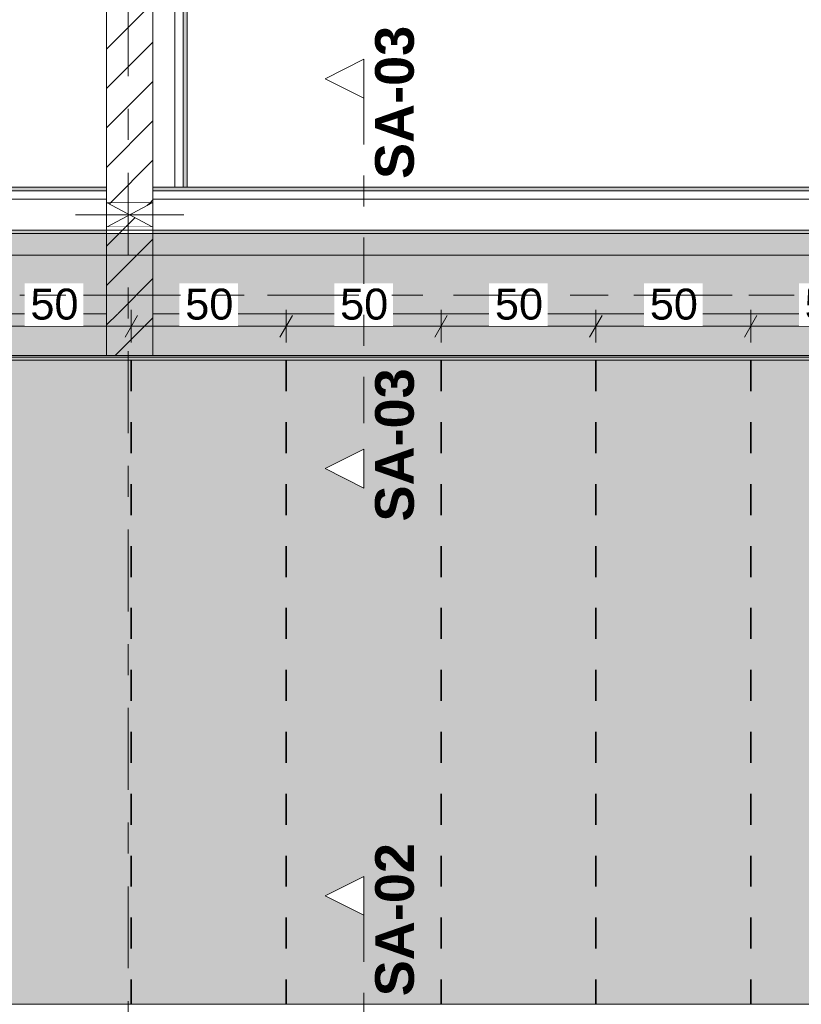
# Model space of a CAD drawing. Header units: metres. Extents: x -3.6 to 84.5, y -11 to 16.8.
# Tile 184 of 256: x 36.2 to 38.7, y 6 to 9.2. Entities that reach past the tile are written whole.
import ezdxf

# ---------------------------------------------------------------- set-up
doc = ezdxf.new("R2010")
doc.units = ezdxf.units.M
doc.header["$MEASUREMENT"] = 0
for name, pattern in [('Achse', [0.2, 0.1, -0.05, 0, -0.05]), ('Punktlinie weit', [0.06, 0.01, -0.05]), ('Schnittlinie', [0.3, 0.15, -0.075, 0, -0.075]), ('Strichlinie doppelt', [0.546806, 0.264583, -0.105833, 0.070556, -0.105833]), ('Wipeout_Contour', [1, 0, -1])]:
    doc.linetypes.add(name, pattern=pattern)
for name, color, linetype in [('154 - Bemaßung_ Beschriftung.Ausbau - Deckenspiegel', 7, 'Continuous'), ('203 - Marker.Schnitt - Ausbaudetail SA', 7, 'Continuous'), ('451 - Universal.Achsen Raster', 7, 'Continuous'), ('605 - Struktur.Wand Innen', 7, 'Continuous'), ('608 - Struktur.Träger', 7, 'Continuous'), ('Abbruch_605 - Struktur.Wand Innen', 7, 'Continuous'), ('Neubau_605 - Struktur.Wand Innen', 7, 'Continuous'), ('Neubau_651 - Abdeckung.Decke abgehängt_ bekleidet', 7, 'Continuous'), ('Neubau_653 - Abdeckung.TB Verkofferung', 7, 'Continuous')]:
    doc.layers.add(name, color=color, linetype=linetype)
doc.styles.add('ERSTELLTER_STIL_1', font='txt')
doc.styles.add('ERSTELLTER_STIL_2', font='txt')
doc.linetypes.add('Abbruch 1', pattern='A,0,[1,2022.0244.A_L5A-PL04.05_iB_Deckenspiegel 3.OG1.Shx,S=0.001984,R=0,X=0,Y=0],-0.25,0', length=0.25)
doc.dimstyles.new('ERSTELLTER_STIL__3', dxfattribs={"dimtxt": 0.1, "dimasz": 0.0532, "dimexe": 0.18, "dimexo": 0.0625, "dimgap": 0, "dimtad": 1, "dimtih": 1, "dimtoh": 1, "dimzin": 0, "dimdsep": 46, "dimtxsty": 'ERSTELLTER_STIL_2', "dimblk": 'ARROWHEAD_2', "dimblk1": 'ARROWHEAD_2', "dimblk2": 'ARROWHEAD_2', "dimcen": 0.09, "dimse1": 1, "dimse2": 1, "dimclrd": 7, "dimclre": 7, "dimclrt": 7, "dimazin": 0, "dimtfac": 1, "dimtdec": 4, "dimtmove": 0, "dimatfit": 3, "dimfxl": 1, "dimtolj": 1, "dimtzin": 0, "dimarcsym": 0})
pattern_1 = [(45, (0, 0), (-0.01767767, 0.01767767), [0, -0.025])]
pattern_2 = [(45, (0, 0), (-0.0636396, 0.0636396), [])]

# ---------------------------------------------------------------- blocks, each defined once
blk = doc.blocks.new('*D247')
at = {"layer": '154 - Bemaßung_ Beschriftung.Ausbau - Deckenspiegel', "color": 7, "linetype": 'Continuous', "lineweight": 5}
for p, q in [((36.04, 8.1475), (36.04, 8.2525)), ((36.54, 8.1475), (36.54, 8.2525)), ((36.0602, 8.235), (36.0198, 8.165)), ((36.5602, 8.235), (36.5198, 8.165)), ((36.04, 8.2), (36.54, 8.2))]:
    blk.add_line(p, q, dxfattribs=at)
at = {"color": 254, "linetype": 'Wipeout_Contour', "lineweight": 0, "ltscale": 148.893277}
blk.add_wipeout([(36.1954, 8.2012), (36.3846, 8.2012), (36.3846, 8.3387), (36.1954, 8.3387)], dxfattribs=at).dxf.layer = '154 - Bemaßung_ Beschriftung.Ausbau - Deckenspiegel'
at = {"layer": '154 - Bemaßung_ Beschriftung.Ausbau - Deckenspiegel', "color": 7, "lineweight": 5, "insert": (36.2141, 8.22), "char_height": 0.1, "attachment_point": 7, "style": 'ERSTELLTER_STIL_2'}
blk.add_mtext('\\A1;{\\pql;\\fArial|b0|i0|c0|p38;50}', dxfattribs=at)
blk = doc.blocks.new('ARROWHEAD_2')
at = {"color": 0, "linetype": 'Continuous', "lineweight": 0}
for p, q in [((-0.378, -0.655), (0.378, 0.655)), ((0, 0), (-1, 0))]:
    blk.add_line(p, q, dxfattribs=at)
blk = doc.blocks.new('*D248')
at = {"layer": '154 - Bemaßung_ Beschriftung.Ausbau - Deckenspiegel', "color": 7, "linetype": 'Continuous', "lineweight": 5}
for p, q in [((36.54, 8.1475), (36.54, 8.2525)), ((37.04, 8.1475), (37.04, 8.2525)), ((36.5602, 8.235), (36.5198, 8.165)), ((37.0602, 8.235), (37.0198, 8.165)), ((36.54, 8.2), (37.04, 8.2))]:
    blk.add_line(p, q, dxfattribs=at)
at = {"color": 254, "linetype": 'Wipeout_Contour', "lineweight": 0, "ltscale": 150.843808}
blk.add_wipeout([(36.6954, 8.2012), (36.8846, 8.2012), (36.8846, 8.3387), (36.6954, 8.3387)], dxfattribs=at).dxf.layer = '154 - Bemaßung_ Beschriftung.Ausbau - Deckenspiegel'
at = {"layer": '154 - Bemaßung_ Beschriftung.Ausbau - Deckenspiegel', "color": 7, "lineweight": 5, "insert": (36.7141, 8.22), "char_height": 0.1, "attachment_point": 7, "style": 'ERSTELLTER_STIL_2'}
blk.add_mtext('\\A1;{\\pql;\\fArial|b0|i0|c0|p38;50}', dxfattribs=at)
blk = doc.blocks.new('*D249')
at = {"layer": '154 - Bemaßung_ Beschriftung.Ausbau - Deckenspiegel', "color": 7, "linetype": 'Continuous', "lineweight": 5}
for p, q in [((37.04, 8.1475), (37.04, 8.2525)), ((37.54, 8.1475), (37.54, 8.2525)), ((37.0602, 8.235), (37.0198, 8.165)), ((37.5602, 8.235), (37.5198, 8.165)), ((37.04, 8.2), (37.54, 8.2))]:
    blk.add_line(p, q, dxfattribs=at)
at = {"color": 254, "linetype": 'Wipeout_Contour', "lineweight": 0, "ltscale": 152.795618}
blk.add_wipeout([(37.1954, 8.2012), (37.3846, 8.2012), (37.3846, 8.3387), (37.1954, 8.3387)], dxfattribs=at).dxf.layer = '154 - Bemaßung_ Beschriftung.Ausbau - Deckenspiegel'
at = {"layer": '154 - Bemaßung_ Beschriftung.Ausbau - Deckenspiegel', "color": 7, "lineweight": 5, "insert": (37.2141, 8.22), "char_height": 0.1, "attachment_point": 7, "style": 'ERSTELLTER_STIL_2'}
blk.add_mtext('\\A1;{\\pql;\\fArial|b0|i0|c0|p38;50}', dxfattribs=at)
blk = doc.blocks.new('*D250')
at = {"layer": '154 - Bemaßung_ Beschriftung.Ausbau - Deckenspiegel', "color": 7, "linetype": 'Continuous', "lineweight": 5}
for p, q in [((37.54, 8.1475), (37.54, 8.2525)), ((38.04, 8.1475), (38.04, 8.2525)), ((37.5602, 8.235), (37.5198, 8.165)), ((38.0602, 8.235), (38.0198, 8.165)), ((37.54, 8.2), (38.04, 8.2))]:
    blk.add_line(p, q, dxfattribs=at)
at = {"color": 254, "linetype": 'Wipeout_Contour', "lineweight": 0, "ltscale": 154.748659}
blk.add_wipeout([(37.6954, 8.2012), (37.8846, 8.2012), (37.8846, 8.3387), (37.6954, 8.3387)], dxfattribs=at).dxf.layer = '154 - Bemaßung_ Beschriftung.Ausbau - Deckenspiegel'
at = {"layer": '154 - Bemaßung_ Beschriftung.Ausbau - Deckenspiegel', "color": 7, "lineweight": 5, "insert": (37.7141, 8.22), "char_height": 0.1, "attachment_point": 7, "style": 'ERSTELLTER_STIL_2'}
blk.add_mtext('\\A1;{\\pql;\\fArial|b0|i0|c0|p38;50}', dxfattribs=at)
blk = doc.blocks.new('*D251')
at = {"layer": '154 - Bemaßung_ Beschriftung.Ausbau - Deckenspiegel', "color": 7, "linetype": 'Continuous', "lineweight": 5}
for p, q in [((38.04, 8.1475), (38.04, 8.2525)), ((38.54, 8.1475), (38.54, 8.2525)), ((38.0602, 8.235), (38.0198, 8.165)), ((38.5602, 8.235), (38.5198, 8.165)), ((38.04, 8.2), (38.54, 8.2))]:
    blk.add_line(p, q, dxfattribs=at)
at = {"color": 254, "linetype": 'Wipeout_Contour', "lineweight": 0, "ltscale": 156.702883}
blk.add_wipeout([(38.1954, 8.2012), (38.3846, 8.2012), (38.3846, 8.3387), (38.1954, 8.3387)], dxfattribs=at).dxf.layer = '154 - Bemaßung_ Beschriftung.Ausbau - Deckenspiegel'
at = {"layer": '154 - Bemaßung_ Beschriftung.Ausbau - Deckenspiegel', "color": 7, "lineweight": 5, "insert": (38.2141, 8.22), "char_height": 0.1, "attachment_point": 7, "style": 'ERSTELLTER_STIL_2'}
blk.add_mtext('\\A1;{\\pql;\\fArial|b0|i0|c0|p38;50}', dxfattribs=at)
blk = doc.blocks.new('*D252')
at = {"layer": '154 - Bemaßung_ Beschriftung.Ausbau - Deckenspiegel', "color": 7, "linetype": 'Continuous', "lineweight": 5}
for p, q in [((38.54, 8.1475), (38.54, 8.2525)), ((39.04, 8.1475), (39.04, 8.2525)), ((38.5602, 8.235), (38.5198, 8.165)), ((39.0602, 8.235), (39.0198, 8.165)), ((38.54, 8.2), (39.04, 8.2))]:
    blk.add_line(p, q, dxfattribs=at)
at = {"color": 254, "linetype": 'Wipeout_Contour', "lineweight": 0, "ltscale": 158.658248}
blk.add_wipeout([(38.6954, 8.2012), (38.8846, 8.2012), (38.8846, 8.3387), (38.6954, 8.3387)], dxfattribs=at).dxf.layer = '154 - Bemaßung_ Beschriftung.Ausbau - Deckenspiegel'
at = {"layer": '154 - Bemaßung_ Beschriftung.Ausbau - Deckenspiegel', "color": 7, "lineweight": 5, "insert": (38.7141, 8.22), "char_height": 0.1, "attachment_point": 7, "style": 'ERSTELLTER_STIL_2'}
blk.add_mtext('\\A1;{\\pql;\\fArial|b0|i0|c0|p38;50}', dxfattribs=at)
blk = doc.blocks.new('*D362')
at = {"layer": '154 - Bemaßung_ Beschriftung.Ausbau - Deckenspiegel', "color": 7, "linetype": 'Continuous', "lineweight": 5}
for p, q in [((18.3902, 8.465), (18.3498, 8.395)), ((18.37, 8.3775), (18.37, 8.4825)), ((43.7898, 8.395), (43.8302, 8.465)), ((43.81, 8.3775), (43.81, 8.4825)), ((18.3358, 8.43), (18.37, 8.43)), ((18.37, 8.43), (43.81, 8.43)), ((43.81, 8.43), (43.8442, 8.43))]:
    blk.add_line(p, q, dxfattribs=at)
at = {"color": 254, "linetype": 'Wipeout_Contour', "lineweight": 0, "ltscale": 128.935821}
blk.add_wipeout([(30.9003, 8.4312), (31.2797, 8.4312), (31.2797, 8.5687), (30.9003, 8.5687)], dxfattribs=at).dxf.layer = '154 - Bemaßung_ Beschriftung.Ausbau - Deckenspiegel'
at = {"layer": '154 - Bemaßung_ Beschriftung.Ausbau - Deckenspiegel', "color": 7, "lineweight": 5, "insert": (30.919, 8.45), "char_height": 0.1, "attachment_point": 7, "style": 'ERSTELLTER_STIL_2'}
blk.add_mtext('\\A1;{\\pql;\\fArial|b0|i0|c0|p38;25,44}', dxfattribs=at)

msp = doc.modelspace()

# ---------------------------------------------------------------- hatches: boundary and pattern name
at = {"layer": 'Abbruch_605 - Struktur.Wand Innen', "linetype": 'Continuous', "lineweight": 0, "true_color": 0x000000}
h = msp.add_hatch(dxfattribs=at)
h.set_pattern_fill('MW_Ziegel_0001', color=18, style=0, pattern_type=2)
h.set_pattern_definition(pattern_2)
h.paths.add_polyline_path([(36.46, 8.6), (36.535, 8.56), (36.61, 8.6)])
h = msp.add_hatch(dxfattribs=at)
h.set_pattern_fill('MW_Ziegel_0001', color=18, style=0, pattern_type=2)
h.set_pattern_definition(pattern_2)
h.paths.add_polyline_path([(36.46, 8.52), (36.61, 8.52), (36.535, 8.56)])
at = {"layer": 'Neubau_651 - Abdeckung.Decke abgehängt_ bekleidet', "linetype": 'Continuous', "lineweight": 13, "true_color": 0xffbfbf}
h = msp.add_hatch(dxfattribs=at)
h.set_pattern_fill('sechseckig_0001', color=254, style=0, pattern_type=2)
h.set_pattern_definition([(90, (0, 0), (-0.12990375, 0), [0.075, -0.15]), (90, (-0.06495, 0.1125), (-0.12990375, 0), [0.075, -0.15]), (150, (5e-18, 0.075), (0.06495188, 0.11249995), [0.075, -0.15]), (150, (-0.1299, 0.075), (0.06495188, 0.11249995), [0.075, -0.15]), (210, (0, 0), (-0.06495187, 0.11249995), [0.075, -0.15]), (210, (-0.1299, 8e-18), (-0.06495187, 0.11249995), [0.075, -0.15])])
h.paths.add_polyline_path([(18.37, 6.01), (43.81, 6.01), (43.81, 8.09), (18.37, 8.09)])
h.paths.add_polyline_path([(33.34, 7.39), (34.04, 7.39), (34.04, 6.71), (33.34, 6.71)], flags=0)
h.paths.add_polyline_path([(21.94, 7.39), (22.64, 7.39), (22.64, 6.71), (21.94, 6.71)], flags=0)
h.paths.add_polyline_path([(27.64, 7.39), (28.34, 7.39), (28.34, 6.71), (27.64, 6.71)], flags=0)
h.paths.add_polyline_path([(39.04, 7.39), (39.74, 7.39), (39.74, 6.71), (39.04, 6.71)], flags=0)
at = {"layer": 'Neubau_653 - Abdeckung.TB Verkofferung', "linetype": 'Continuous', "lineweight": 0, "true_color": 0x000000}
h = msp.add_hatch(dxfattribs=at)
h.set_pattern_fill('Gips_0001', color=18, style=0, pattern_type=2)
h.set_pattern_definition(pattern_1)
h.paths.add_polyline_path([(36.72, 8.6495), (36.72, 12.69), (36.7075, 12.69), (36.7075, 8.6495)])
h = msp.add_hatch(dxfattribs=at)
h.set_pattern_fill('Gips_0001', color=18, style=0, pattern_type=2)
h.set_pattern_definition(pattern_1)
h.paths.add_polyline_path([(36.46, 8.6495), (33, 8.6495), (33, 8.637), (36.46, 8.637)])
h = msp.add_hatch(dxfattribs=at)
h.set_pattern_fill('Gips_0001', color=18, style=0, pattern_type=2)
h.set_pattern_definition(pattern_1)
h.paths.add_polyline_path([(40.05, 8.6495), (36.61, 8.6495), (36.61, 8.637), (40.05, 8.637)])

# ---------------------------------------------------------------- linework, layer by layer
at = {"layer": '203 - Marker.Schnitt - Ausbaudetail SA', "color": 7, "linetype": 'Schnittlinie', "lineweight": 13}
msp.add_line((37.2909, 6.2975), (37.2909, 4.763), dxfattribs=at)
at = {"layer": '608 - Struktur.Träger', "color": 7, "linetype": 'Continuous', "lineweight": 13}
msp.add_line((0.38, 6.01), (61.88, 6.01), dxfattribs=at)
at = {"layer": 'Abbruch_605 - Struktur.Wand Innen', "color": 7, "linetype": 'Abbruch 1', "lineweight": 18}
for p, q in [((36.61, 8.6), (36.46, 8.6)), ((36.46, 8.52), (36.61, 8.52))]:
    msp.add_line(p, q, dxfattribs=at)
at = {"layer": 'Abbruch_605 - Struktur.Wand Innen', "color": 160, "linetype": 'Abbruch 1', "lineweight": 5, "true_color": 0x3232ff}
msp.add_line((36.36, 8.56), (36.71, 8.56), dxfattribs=at)
msp.add_line((36.36, 8.56), (36.71, 8.56), dxfattribs=at)
at = {"layer": 'Abbruch_605 - Struktur.Wand Innen', "color": 7, "linetype": 'Abbruch 1', "lineweight": 18, "flags": 128}
for points in [[(36.46, 8.6), (36.46, 8.52)], [(36.61, 8.52), (36.61, 8.6)]]:
    msp.add_lwpolyline(points, dxfattribs=at)
at = {"layer": 'Neubau_605 - Struktur.Wand Innen', "color": 1, "linetype": 'Continuous', "lineweight": 9}
for p, q in [((36.46, 8.52), (36.61, 8.6)), ((36.46, 8.6), (36.61, 8.52))]:
    msp.add_line(p, q, dxfattribs=at)
at = {"layer": 'Neubau_651 - Abdeckung.Decke abgehängt_ bekleidet', "color": 1, "linetype": 'Punktlinie weit', "lineweight": 13, "flags": 128}
msp.add_lwpolyline([(18.37, 6.01), (43.81, 6.01), (43.81, 8.09), (18.37, 8.09)], close=True, dxfattribs=at)
at = {"layer": 'Neubau_653 - Abdeckung.TB Verkofferung', "color": 1, "linetype": 'Continuous', "lineweight": 5}
for p, q in [((36.6805, 12.69), (36.6805, 8.6495)), ((36.7075, 12.69), (36.7075, 8.6495)), ((36.72, 12.69), (36.72, 8.6495)), ((36.46, 8.6495), (33, 8.6495)), ((36.46, 8.637), (33, 8.637)), ((40.05, 8.6495), (36.61, 8.6495)), ((40.05, 8.637), (36.61, 8.637)), ((36.46, 8.61), (33, 8.61)), ((40.05, 8.61), (36.61, 8.61)), ((36.46, 8.51), (33, 8.51)), ((40.05, 8.51), (36.61, 8.51))]:
    msp.add_line(p, q, dxfattribs=at)
at = {"layer": 'Neubau_653 - Abdeckung.TB Verkofferung', "color": 1, "linetype": 'Continuous', "lineweight": 9}
for p, q in [((36.72, 8.6495), (36.72, 12.69)), ((43.67, 8.6495), (33, 8.6495)), ((43.67, 8.24), (33, 8.24))]:
    msp.add_line(p, q, dxfattribs=at)
at = {"layer": 'Neubau_653 - Abdeckung.TB Verkofferung', "color": 1, "linetype": 'Continuous', "lineweight": 5, "flags": 128}
for points in [[(36.46, 8.6495), (36.46, 8.637), (36.46, 8.61), (36.46, 8.51)], [(36.61, 8.6495), (36.61, 8.637), (36.61, 8.61), (36.61, 8.51)], [(36.72, 8.6495), (36.7075, 8.6495), (36.6805, 8.6495)]]:
    msp.add_lwpolyline(points, dxfattribs=at)

# ---------------------------------------------------------------- texts
at = {"layer": '203 - Marker.Schnitt - Ausbaudetail SA', "color": 7, "lineweight": 13, "char_height": 0.125, "attachment_point": 7, "rotation": 90, "style": 'ERSTELLTER_STIL_1'}
for s, insert in [('\\A1;{\\pql;\\pt0;\\fArial|b1|i0|c0|p38;SA-03}', (37.4542, 8.6754)), ('\\A1;{\\pql;\\pt0;\\fArial|b1|i0|c0|p38;SA-02}', (37.4542, 6.0359))]:
    msp.add_mtext(s, dxfattribs=dict(at, insert=insert))

# ---------------------------------------------------------------- next in the draw order: wipeouts: each hides what was drawn before it
at = {"color": 254, "linetype": 'Wipeout_Contour', "lineweight": 0, "ltscale": 112.877709}
msp.add_wipeout([(37.2909, 6.4225), (37.1659, 6.36), (37.2909, 6.2975)], dxfattribs=at).dxf.layer = '203 - Marker.Schnitt - Ausbaudetail SA'
at = {"color": 254, "linetype": 'Wipeout_Contour', "lineweight": 0, "ltscale": 152.605764}
msp.add_wipeout([(36.61, 13), (36.46, 13), (36.46, 8.6), (36.61, 8.6)], dxfattribs=at).dxf.layer = '605 - Struktur.Wand Innen'
at = {"color": 254, "linetype": 'Wipeout_Contour', "lineweight": 0, "ltscale": 143.78682}
msp.add_wipeout([(36.46, 8.24), (33.55, 8.24), (33.55, 8.105), (36.46, 8.105)], dxfattribs=at).dxf.layer = '605 - Struktur.Wand Innen'
at = {"color": 254, "linetype": 'Wipeout_Contour', "lineweight": 0, "ltscale": 156.610808}
msp.add_wipeout([(36.61, 8.105), (39.97, 8.105), (39.97, 8.24), (36.61, 8.24)], dxfattribs=at).dxf.layer = '605 - Struktur.Wand Innen'

# ---------------------------------------------------------------- next in the draw order: hatches: boundary and pattern name
at = {"layer": '605 - Struktur.Wand Innen', "linetype": 'Continuous', "lineweight": 0, "true_color": 0x000000}
h = msp.add_hatch(dxfattribs=at)
h.set_pattern_fill('MW_Ziegel_0001', color=18, style=0, pattern_type=2)
h.set_pattern_definition(pattern_2)
h.paths.add_polyline_path([(36.61, 13), (36.46, 13), (36.46, 8.6), (36.61, 8.6)])

# ---------------------------------------------------------------- next in the draw order: linework, layer by layer
at = {"layer": '203 - Marker.Schnitt - Ausbaudetail SA', "color": 7, "linetype": 'Continuous', "lineweight": 13, "flags": 128}
msp.add_lwpolyline([(37.2909, 6.4225), (37.2909, 6.2975), (37.1659, 6.36)], close=True, dxfattribs=at)
at = {"layer": '605 - Struktur.Wand Innen', "color": 7, "linetype": 'Continuous', "lineweight": 18}
for p, q in [((36.46, 8.24), (36.46, 8.105)), ((36.61, 8.105), (36.61, 8.24))]:
    msp.add_line(p, q, dxfattribs=at)
at = {"layer": '605 - Struktur.Wand Innen', "color": 7, "linetype": 'Continuous', "lineweight": 18, "flags": 128}
for points in [[(36.46, 13), (36.46, 8.6)], [(36.61, 8.6), (36.61, 13)]]:
    msp.add_lwpolyline(points, dxfattribs=at)
at = {"layer": '605 - Struktur.Wand Innen', "color": 7, "linetype": 'Continuous', "lineweight": 13, "flags": 128}
for points in [[(36.46, 8.24), (33.55, 8.24)], [(39.97, 8.24), (36.61, 8.24)], [(33.09, 8.105), (39.97, 8.105)]]:
    msp.add_lwpolyline(points, dxfattribs=at)
at = {"layer": 'Neubau_651 - Abdeckung.Decke abgehängt_ bekleidet', "color": 1, "linetype": 'Achse', "lineweight": 35}
for p, q in [((37.04, 8.09), (37.04, 6.01)), ((37.54, 8.09), (37.54, 6.01)), ((38.04, 8.09), (38.04, 6.01)), ((38.54, 8.09), (38.54, 6.01))]:
    msp.add_line(p, q, dxfattribs=at)
at = {"layer": 'Neubau_653 - Abdeckung.TB Verkofferung', "color": 1, "linetype": 'Continuous', "lineweight": 9}
for p, q in [((36.61, 8.6495), (36.61, 12.69)), ((36.72, 8.6495), (36.61, 8.6495))]:
    msp.add_line(p, q, dxfattribs=at)

# ---------------------------------------------------------------- next in the draw order: wipeouts: each hides what was drawn before it
at = {"color": 254, "linetype": 'Wipeout_Contour', "lineweight": 0, "ltscale": 149.763561}
msp.add_wipeout([(36.61, 8.24), (36.46, 8.24), (36.46, 8.105), (36.61, 8.105)], dxfattribs=at).dxf.layer = '605 - Struktur.Wand Innen'

# ---------------------------------------------------------------- next in the draw order: hatches: boundary and pattern name
at = {"layer": '605 - Struktur.Wand Innen', "linetype": 'Continuous', "lineweight": 0, "true_color": 0x000000}
h = msp.add_hatch(dxfattribs=at)
h.set_pattern_fill('MW_Ziegel_0001', color=18, style=0, pattern_type=2)
h.set_pattern_definition(pattern_2)
h.paths.add_polyline_path([(36.61, 8.24), (36.46, 8.24), (36.46, 8.105), (36.61, 8.105)])
at = {"layer": '608 - Struktur.Träger', "linetype": 'Continuous', "lineweight": 0, "true_color": 0x000000}
h = msp.add_hatch(dxfattribs=at)
h.set_pattern_fill('Gips_0001', color=18, style=0, pattern_type=2)
h.set_pattern_definition(pattern_1)
h.paths.add_polyline_path([(39.97, 8.1), (33.09, 8.1), (33.09, 8.09), (39.97, 8.09)])

# ---------------------------------------------------------------- next in the draw order: linework, layer by layer
at = {"layer": '605 - Struktur.Wand Innen', "color": 7, "linetype": 'Continuous', "lineweight": 13}
msp.add_line((36.46, 8.105), (36.61, 8.105), dxfattribs=at)
at = {"layer": '608 - Struktur.Träger', "color": 7, "linetype": 'Continuous', "lineweight": 13}
msp.add_line((0.38, 8.09), (61.88, 8.09), dxfattribs=at)
at = {"layer": '608 - Struktur.Träger', "color": 7, "linetype": 'Continuous', "lineweight": 5}
msp.add_line((39.97, 8.09), (33.09, 8.09), dxfattribs=at)
at = {"layer": '608 - Struktur.Träger', "color": 7, "linetype": 'Continuous', "lineweight": 13, "flags": 128}
msp.add_lwpolyline([(50.77, 8.1), (47.49, 8.1), (47.17, 8.1), (40.29, 8.1), (39.97, 8.1), (33.09, 8.1), (32.77, 8.1), (29.4, 8.1), (29.25, 8.1), (25.89, 8.1), (25.57, 8.1), (22.2, 8.1), (22.05, 8.1), (18.69, 8.1), (18.37, 8.1), (15.09, 8.1), (14.77, 8.1), (11.49, 8.1), (11.17, 8.1), (7.89, 8.1), (7.57, 8.1), (0.69, 8.1), (0.38, 8.1)], dxfattribs=at)
at = {"layer": 'Neubau_651 - Abdeckung.Decke abgehängt_ bekleidet', "color": 1, "linetype": 'Achse', "lineweight": 35}
msp.add_line((36.54, 8.09), (36.54, 6.01), dxfattribs=at)

# ---------------------------------------------------------------- next in the draw order: wipeouts: each hides what was drawn before it
at = {"color": 254, "linetype": 'Wipeout_Contour', "lineweight": 0, "ltscale": 149.946795}
msp.add_wipeout([(36.61, 8.52), (36.46, 8.52), (36.46, 8.24), (36.61, 8.24)], dxfattribs=at).dxf.layer = '605 - Struktur.Wand Innen'

# ---------------------------------------------------------------- next in the draw order: hatches: boundary and pattern name
at = {"layer": '605 - Struktur.Wand Innen', "linetype": 'Continuous', "lineweight": 0, "true_color": 0x000000}
h = msp.add_hatch(dxfattribs=at)
h.set_pattern_fill('MW_Ziegel_0001', color=18, style=0, pattern_type=2)
h.set_pattern_definition(pattern_2)
h.paths.add_polyline_path([(36.61, 8.52), (36.46, 8.52), (36.46, 8.24), (36.61, 8.24)])
at = {"layer": '608 - Struktur.Träger', "linetype": 'Continuous', "lineweight": 0, "true_color": 0x000000}
h = msp.add_hatch(dxfattribs=at)
h.set_pattern_fill('Beton__Stahlbeton_0001', color=18, style=0, pattern_type=2)
h.set_pattern_definition([(45, (0, 0), (-0.08485281, 0.08485281), []), (45, (-0.04243, 0.04243), (-0.08485281, 0.08485281), [0.09, -0.03])])
h.paths.add_polyline_path([(0.69, 8.5), (0.38, 8.5), (0.38, 8.1), (0.69, 8.1), (7.57, 8.1), (7.89, 8.1), (11.17, 8.1), (11.49, 8.1), (14.77, 8.1), (15.09, 8.1), (18.37, 8.1), (18.69, 8.1), (22.05, 8.1), (22.2, 8.1), (25.57, 8.1), (25.89, 8.1), (29.25, 8.1), (29.4, 8.1), (32.77, 8.1), (33.09, 8.1), (39.97, 8.1), (40.29, 8.1), (47.17, 8.1), (47.49, 8.1), (50.77, 8.1), (51.09, 8.1), (54.37, 8.1), (54.69, 8.1), (61.57, 8.1), (61.88, 8.1), (61.88, 8.5), (61.57, 8.5), (58.195, 8.5), (58.055, 8.5), (54.69, 8.5), (54.37, 8.5), (51.09, 8.5), (50.77, 8.5), (47.49, 8.5), (47.17, 8.5), (43.81, 8.5), (43.67, 8.5), (40.29, 8.5), (39.97, 8.5), (36.61, 8.5), (36.46, 8.5), (33.09, 8.5), (32.77, 8.5), (29.4, 8.5), (29.25, 8.5), (25.89, 8.5), (25.57, 8.5), (22.2, 8.5), (22.05, 8.5), (18.69, 8.5), (18.37, 8.5), (15.09, 8.5), (14.77, 8.5), (11.49, 8.5), (11.17, 8.5), (7.89, 8.5), (7.57, 8.5), (4.21, 8.5), (4.05, 8.5)])
h = msp.add_hatch(dxfattribs=at)
h.set_pattern_fill('Gips_0001', color=18, style=0, pattern_type=2)
h.set_pattern_definition(pattern_1)
h.paths.add_polyline_path([(36.46, 8.51), (33.09, 8.51), (33.09, 8.5), (36.46, 8.5)])
h = msp.add_hatch(dxfattribs=at)
h.set_pattern_fill('Gips_0001', color=18, style=0, pattern_type=2)
h.set_pattern_definition(pattern_1)
h.paths.add_polyline_path([(36.61, 8.51), (36.61, 8.5), (39.97, 8.5), (39.97, 8.51)])

# ---------------------------------------------------------------- next in the draw order: linework, layer by layer
at = {"layer": '605 - Struktur.Wand Innen', "color": 7, "linetype": 'Continuous', "lineweight": 18}
for p, q in [((36.46, 8.24), (36.46, 8.105)), ((36.61, 8.105), (36.61, 8.24))]:
    msp.add_line(p, q, dxfattribs=at)
at = {"layer": '605 - Struktur.Wand Innen', "color": 7, "linetype": 'Continuous', "lineweight": 18, "flags": 128}
for points in [[(36.46, 8.52), (36.46, 8.24)], [(36.61, 8.24), (36.61, 8.52)]]:
    msp.add_lwpolyline(points, dxfattribs=at)
at = {"layer": '608 - Struktur.Träger', "color": 7, "linetype": 'Continuous', "lineweight": 13}
for p, q in [((0.38, 8.51), (61.88, 8.51)), ((36.46, 8.5), (33.09, 8.5)), ((36.61, 8.5), (36.46, 8.5)), ((39.97, 8.5), (36.61, 8.5))]:
    msp.add_line(p, q, dxfattribs=at)
at = {"layer": '608 - Struktur.Träger', "color": 7, "linetype": 'Continuous', "lineweight": 5}
for p, q in [((36.46, 8.51), (33.09, 8.51)), ((36.46, 8.51), (36.46, 8.5)), ((36.61, 8.51), (36.61, 8.5)), ((39.97, 8.51), (36.61, 8.51))]:
    msp.add_line(p, q, dxfattribs=at)
at = {"layer": '608 - Struktur.Träger', "color": 7, "linetype": 'Achse', "lineweight": 9}
msp.add_line((0.38, 8.3), (61.88, 8.3), dxfattribs=at)

# ---------------------------------------------------------------- next in the draw order: dimensions: what is measured, and where the dimension line sits
at = {"layer": '154 - Bemaßung_ Beschriftung.Ausbau - Deckenspiegel', "color": 7, "linetype": 'Continuous', "lineweight": 5}
dim = msp.add_linear_dim(base=(36.54, 8.2), p1=(36.04, 8.09), p2=(36.54, 8.09), dimstyle='ERSTELLTER_STIL__3', dxfattribs=at)
dim.commit()
dim.dimension.update_dxf_attribs({"geometry": '*D247', "text_midpoint": (36.2903, 8.27), "dimtype": 160})

# ---------------------------------------------------------------- next in the draw order: dimensions: what is measured, and where the dimension line sits
dim = msp.add_linear_dim(base=(37.04, 8.2), p1=(36.54, 8.09), p2=(37.04, 8.09), dimstyle='ERSTELLTER_STIL__3', dxfattribs=at)
dim.commit()
dim.dimension.update_dxf_attribs({"geometry": '*D248', "text_midpoint": (36.7903, 8.27), "dimtype": 160})

# ---------------------------------------------------------------- next in the draw order: dimensions: what is measured, and where the dimension line sits
dim = msp.add_linear_dim(base=(37.54, 8.2), p1=(37.04, 8.09), p2=(37.54, 8.09), dimstyle='ERSTELLTER_STIL__3', dxfattribs=at)
dim.commit()
dim.dimension.update_dxf_attribs({"geometry": '*D249', "text_midpoint": (37.2903, 8.27), "dimtype": 160})

# ---------------------------------------------------------------- next in the draw order: dimensions: what is measured, and where the dimension line sits
dim = msp.add_linear_dim(base=(38.04, 8.2), p1=(37.54, 8.09), p2=(38.04, 8.09), dimstyle='ERSTELLTER_STIL__3', dxfattribs=at)
dim.commit()
dim.dimension.update_dxf_attribs({"geometry": '*D250', "text_midpoint": (37.7903, 8.27), "dimtype": 160})

# ---------------------------------------------------------------- next in the draw order: dimensions: what is measured, and where the dimension line sits
dim = msp.add_linear_dim(base=(38.54, 8.2), p1=(38.04, 8.09), p2=(38.54, 8.09), dimstyle='ERSTELLTER_STIL__3', dxfattribs=at)
dim.commit()
dim.dimension.update_dxf_attribs({"geometry": '*D251', "text_midpoint": (38.2903, 8.27), "dimtype": 160})

# ---------------------------------------------------------------- next in the draw order: dimensions: what is measured, and where the dimension line sits
dim = msp.add_linear_dim(base=(39.04, 8.2), p1=(38.54, 8.09), p2=(39.04, 8.09), dimstyle='ERSTELLTER_STIL__3', dxfattribs=at)
dim.commit()
dim.dimension.update_dxf_attribs({"geometry": '*D252', "text_midpoint": (38.7903, 8.27), "dimtype": 160})

# ---------------------------------------------------------------- next in the draw order: dimensions: what is measured, and where the dimension line sits
dim = msp.add_linear_dim(base=(43.81, 8.43), p1=(18.37, 8.09), p2=(43.81, 7.965), dimstyle='ERSTELLTER_STIL__3', dxfattribs=at)
dim.commit()
dim.dimension.update_dxf_attribs({"geometry": '*D362', "text_midpoint": (31.087, 8.5), "dimtype": 160})

# ---------------------------------------------------------------- next in the draw order: linework, layer by layer
at = {"layer": '203 - Marker.Schnitt - Ausbaudetail SA', "color": 7, "linetype": 'Schnittlinie', "lineweight": 13}
msp.add_line((37.2909, 8.937), (37.2909, 7.8025), dxfattribs=at)
at = {"layer": '451 - Universal.Achsen Raster', "color": 160, "linetype": 'Strichlinie doppelt', "lineweight": 9, "true_color": 0x3232ff}
for p, q in [((36.53, -10.585), (36.53, 16.355)), ((64.935, 8.3), (-3.175, 8.3))]:
    msp.add_line(p, q, dxfattribs=at)

# ---------------------------------------------------------------- next in the draw order: texts
at = {"layer": '203 - Marker.Schnitt - Ausbaudetail SA', "color": 7, "lineweight": 13, "insert": (37.4542, 8.0641), "char_height": 0.125, "attachment_point": 9, "rotation": 90, "style": 'ERSTELLTER_STIL_1'}
msp.add_mtext('\\A1;{\\pqr;\\pt0;\\fArial|b1|i0|c0|p38;SA-03}', dxfattribs=at)

# ---------------------------------------------------------------- next in the draw order: wipeouts: each hides what was drawn before it
at = {"color": 254, "linetype": 'Wipeout_Contour', "lineweight": 0, "ltscale": 114.482426}
msp.add_wipeout([(37.2909, 9.062), (37.1659, 8.9995), (37.2909, 8.937)], dxfattribs=at).dxf.layer = '203 - Marker.Schnitt - Ausbaudetail SA'
at = {"color": 254, "linetype": 'Wipeout_Contour', "lineweight": 0, "ltscale": 113.650716}
msp.add_wipeout([(37.2909, 7.6775), (37.2909, 7.8025), (37.1659, 7.74)], dxfattribs=at).dxf.layer = '203 - Marker.Schnitt - Ausbaudetail SA'

# ---------------------------------------------------------------- next in the draw order: linework, layer by layer
at = {"layer": '203 - Marker.Schnitt - Ausbaudetail SA', "color": 7, "linetype": 'Continuous', "lineweight": 13, "flags": 128}
for points in [[(37.2909, 9.062), (37.2909, 8.937), (37.1659, 8.9995)], [(37.2909, 7.6775), (37.2909, 7.8025), (37.1659, 7.74)]]:
    msp.add_lwpolyline(points, close=True, dxfattribs=at)

doc.saveas('drawing.dxf')
